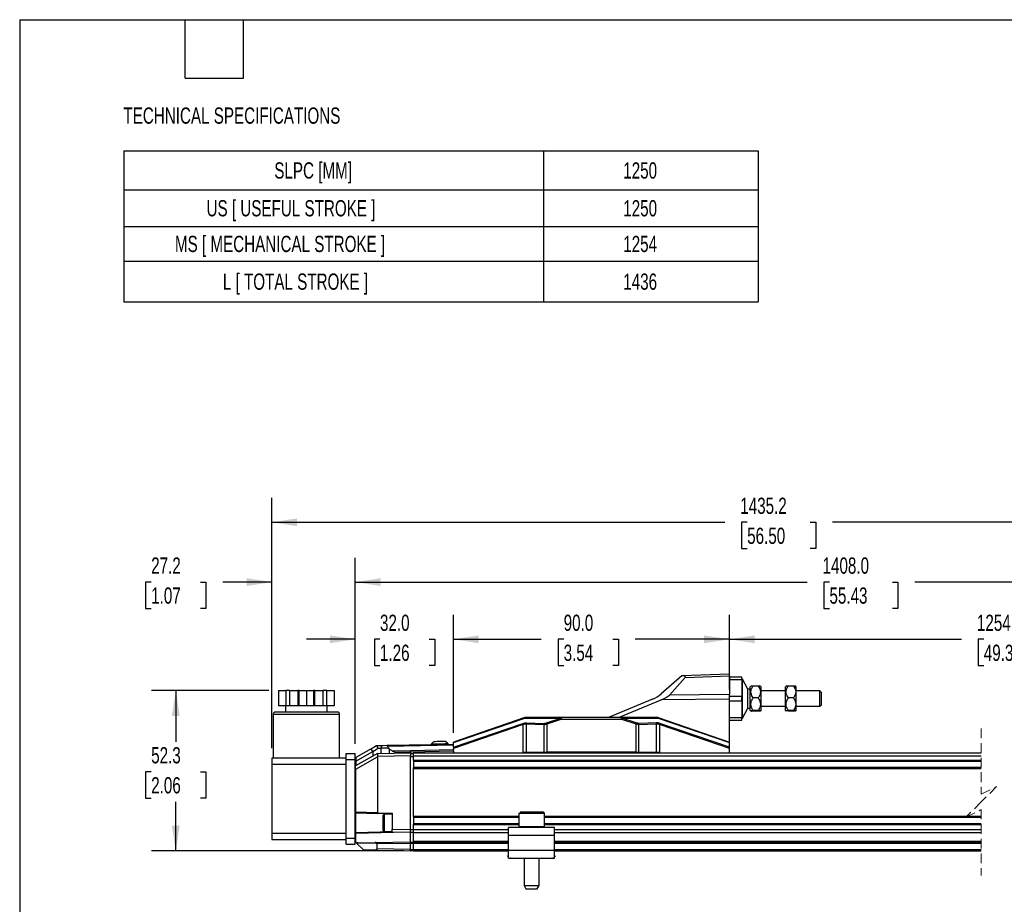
# Model space of a CAD drawing. Header units: millimetres. Extents: x 16 to 683, y 16 to 524.
# Tile 2 of 11: x 16 to 337, y 235 to 524. Entities that reach past the tile are written whole.
import ezdxf

# ---------------------------------------------------------------- set-up
doc = ezdxf.new("R2010")
doc.units = ezdxf.units.MM
doc.header["$LTSCALE"] = 2.5
doc.linetypes.add('HIDDEN', pattern=[1.905, 1.27, -0.635])
doc.layers.add('DIMENSIONS', color=140, linetype='Continuous', lineweight=25)
doc.layers.add('TEXT', color=140, linetype='Continuous', lineweight=25)
doc.styles.add('SLDTEXTSTYLE0', font='TXT', dxfattribs={"width": 0.7})
doc.dimstyles.new('SLDDIMSTYLE0', dxfattribs={"dimtxt": 5.39502, "dimasz": 8.255, "dimexe": 0, "dimexo": 0.0625, "dimgap": 1.348755, "dimtad": 0, "dimtih": 1, "dimtoh": 1, "dimrnd": 1e-09, "dimzin": 12, "dimdsep": 46, "dimtxsty": 'SLDTEXTSTYLE0', "dimsah": 1, "dimcen": 0.09, "dimadec": 0, "dimazin": 3, "dimtfac": 1, "dimtofl": 0, "dimtmove": 0, "dimatfit": 3, "dimfxl": 0, "dimfrac": 2, "dimtolj": 1, "dimtzin": 12, "dimarcsym": 0})
doc.dimstyles.new('SLDDIMSTYLE1', dxfattribs={"dimtxt": 5.39502, "dimasz": 8.255, "dimexe": 0, "dimexo": 0.0625, "dimgap": 1.348755, "dimtad": 0, "dimtih": 1, "dimtoh": 1, "dimrnd": 1e-09, "dimzin": 12, "dimdsep": 46, "dimtxsty": 'SLDTEXTSTYLE0', "dimsah": 1, "dimcen": 0.09, "dimadec": 0, "dimazin": 3, "dimtfac": 1, "dimtmove": 0, "dimatfit": 0, "dimfxl": 0, "dimfrac": 2, "dimtolj": 1, "dimtzin": 12, "dimarcsym": 0})
doc.dimstyles.new('SLDDIMSTYLE2', dxfattribs={"dimtxt": 5.39502, "dimasz": 8.255, "dimexe": 0, "dimexo": 0.0625, "dimgap": 1.348755, "dimtad": 0, "dimtih": 1, "dimtoh": 1, "dimrnd": 1e-09, "dimzin": 4, "dimdsep": 46, "dimtxsty": 'SLDTEXTSTYLE0', "dimsah": 1, "dimcen": 0.09, "dimadec": 0, "dimazin": 1, "dimtfac": 1, "dimtmove": 0, "dimatfit": 0, "dimfxl": 0, "dimfrac": 2, "dimtolj": 1, "dimtzin": 12, "dimarcsym": 0})
doc.dimstyles.new('SLDDIMSTYLE3', dxfattribs={"dimtxt": 5.39502, "dimasz": 8.255, "dimexe": 0, "dimexo": 0.0625, "dimgap": 1.348755, "dimtad": 0, "dimtih": 1, "dimtoh": 1, "dimrnd": 1e-09, "dimzin": 4, "dimdsep": 46, "dimtxsty": 'SLDTEXTSTYLE0', "dimsah": 1, "dimcen": 0.09, "dimadec": 0, "dimazin": 1, "dimtfac": 1, "dimtofl": 0, "dimtmove": 0, "dimatfit": 3, "dimfxl": 0, "dimfrac": 2, "dimtolj": 1, "dimtzin": 12, "dimarcsym": 0})

# ---------------------------------------------------------------- blocks, each defined once
blk = doc.blocks.new('SW_TABLEANNOTATION_0')
at = {"layer": 'DIMENSIONS', "color": 0}
for p, q in [((0, 0), (0, -12.74)), ((0, 0), (136.89, 0)), ((136.89, 0), (136.89, -12.74)), ((136.89, 0), (206.81, 0)), ((206.81, 0), (206.81, -12.74)), ((0, -12.74), (0, -24.64)), ((0, -12.74), (136.89, -12.74)), ((136.89, -12.74), (136.89, -24.64)), ((136.89, -12.74), (206.81, -12.74)), ((206.81, -12.74), (206.81, -24.64)), ((0, -24.64), (0, -36.01)), ((0, -24.64), (136.89, -24.64)), ((136.89, -24.64), (136.89, -36.01)), ((136.89, -24.64), (206.81, -24.64)), ((206.81, -24.64), (206.81, -36.01)), ((0, -36.01), (0, -49.21)), ((0, -36.01), (136.89, -36.01)), ((136.89, -36.01), (136.89, -49.21)), ((136.89, -36.01), (206.81, -36.01)), ((206.81, -36.01), (206.81, -49.21)), ((0, -49.21), (136.89, -49.21)), ((136.89, -49.21), (206.81, -49.21))]:
    blk.add_line(p, q, dxfattribs=at)
at = {"layer": 'DIMENSIONS', "color": 0, "attachment_point": 1, "style": 'SLDTEXTSTYLE0'}
for s, insert, char_height in [('SLPC [MM]', (49.09, -3.74), 5.292), ('1250', (162.87, -3.74), 5.292), ('US [ USEFUL STROKE ]', (27, -16.06), 5.2917), ('1250', (162.87, -16.06), 5.292), ('MS [ MECHANICAL STROKE ]', (16.7, -27.69), 5.2917), ('1254', (162.87, -27.69), 5.292), ('L [ TOTAL STROKE ]', (32.32, -39.98), 5.2917), ('1436', (162.87, -39.98), 5.292)]:
    blk.add_mtext(s, dxfattribs=dict(at, insert=insert, char_height=char_height))
blk = doc.blocks.new('_D')
at = {"layer": 'DIMENSIONS'}
for p, q in [((97.08, 305.16), (58.83, 305.16)), ((66.77, 305.16), (66.77, 288.47)), ((58.75, 278.69), (56.94, 278.69)), ((56.94, 278.69), (56.94, 270.11)), ((74.78, 278.69), (76.59, 278.69)), ((76.59, 278.69), (76.59, 270.11)), ((56.94, 270.11), (58.75, 270.11)), ((76.59, 270.11), (74.78, 270.11)), ((66.77, 252.85), (66.77, 268.9)), ((141.11, 252.85), (58.83, 252.85))]:
    blk.add_line(p, q, dxfattribs=at)
for points in [[(66.77, 305.16), (65.5, 296.91), (68.04, 296.91)], [(66.77, 252.85), (68.04, 261.11), (65.5, 261.11)]]:
    blk.add_solid(points, dxfattribs=at)
at = {"layer": 'DIMENSIONS', "char_height": 5.292, "attachment_point": 1, "style": 'SLDTEXTSTYLE0'}
for s, insert in [('52.3', (58.75, 286.71)), ('2.06', (58.75, 276.93))]:
    blk.add_mtext(s, dxfattribs=dict(at, insert=insert))
blk = doc.blocks.new('_D_1')
at = {"layer": 'DIMENSIONS'}
for p, q in [((98.09, 286.34), (98.09, 348.46)), ((125.29, 287.84), (125.29, 348.46)), ((58.75, 340.52), (56.94, 340.52)), ((56.94, 340.52), (56.94, 331.95)), ((74.78, 340.52), (76.59, 340.52)), ((76.59, 340.52), (76.59, 331.95)), ((98.09, 340.52), (82.09, 340.52)), ((125.29, 340.52), (141.16, 340.52)), ((56.94, 331.95), (58.75, 331.95)), ((76.59, 331.95), (74.78, 331.95))]:
    blk.add_line(p, q, dxfattribs=at)
for points in [[(98.09, 340.52), (89.83, 341.79), (89.83, 339.25)], [(125.29, 340.52), (133.54, 339.25), (133.54, 341.79)]]:
    blk.add_solid(points, dxfattribs=at)
at = {"layer": 'DIMENSIONS', "char_height": 5.292, "attachment_point": 1, "style": 'SLDTEXTSTYLE0'}
for s, insert in [('27.2', (58.75, 348.55)), ('1.07', (58.75, 338.77))]:
    blk.add_mtext(s, dxfattribs=dict(at, insert=insert))
blk = doc.blocks.new('_D_2')
at = {"layer": 'DIMENSIONS'}
for p, q in [((125.29, 287.84), (125.29, 329.81)), ((157.29, 291.37), (157.29, 329.81)), ((125.29, 321.87), (109.41, 321.87)), ((133.35, 321.87), (131.54, 321.87)), ((131.54, 321.87), (131.54, 313.3)), ((149.39, 321.87), (151.2, 321.87)), ((151.2, 321.87), (151.2, 313.3)), ((157.29, 321.87), (173.16, 321.87)), ((131.54, 313.3), (133.35, 313.3)), ((151.2, 313.3), (149.39, 313.3))]:
    blk.add_line(p, q, dxfattribs=at)
for points in [[(125.29, 321.87), (117.03, 323.14), (117.03, 320.6)], [(157.29, 321.87), (165.54, 320.6), (165.54, 323.14)]]:
    blk.add_solid(points, dxfattribs=at)
at = {"layer": 'DIMENSIONS', "char_height": 5.292, "attachment_point": 1, "style": 'SLDTEXTSTYLE0'}
for s, insert in [('32.0', (133.35, 329.9)), ('1.26', (133.35, 320.12))]:
    blk.add_mtext(s, dxfattribs=dict(at, insert=insert))
blk = doc.blocks.new('_D_3')
at = {"layer": 'DIMENSIONS'}
for p, q in [((157.29, 291.37), (157.29, 329.81)), ((247.29, 305.52), (247.29, 329.81)), ((157.29, 321.87), (185.93, 321.87)), ((193.24, 321.87), (191.42, 321.87)), ((191.42, 321.87), (191.42, 313.3)), ((209.27, 321.87), (211.08, 321.87)), ((211.08, 321.87), (211.08, 313.3)), ((247.29, 321.87), (216.58, 321.87)), ((191.42, 313.3), (193.24, 313.3)), ((211.08, 313.3), (209.27, 313.3))]:
    blk.add_line(p, q, dxfattribs=at)
for points in [[(157.29, 321.87), (165.54, 320.6), (165.54, 323.14)], [(247.29, 321.87), (239.03, 323.14), (239.03, 320.6)]]:
    blk.add_solid(points, dxfattribs=at)
at = {"layer": 'DIMENSIONS', "char_height": 5.292, "attachment_point": 1, "style": 'SLDTEXTSTYLE0'}
for s, insert in [('90.0', (193.24, 329.9)), ('3.54', (193.24, 320.12))]:
    blk.add_mtext(s, dxfattribs=dict(at, insert=insert))
blk = doc.blocks.new('_D_4')
at = {"layer": 'DIMENSIONS'}
for p, q in [((247.29, 305.52), (247.29, 329.81)), ((450.22, 290.59), (450.22, 329.81)), ((394.64, 325.4), (392.88, 321.87)), ((398.17, 318.35), (394.64, 325.4)), ((247.29, 321.87), (322.91, 321.87)), ((330.22, 321.87), (328.41, 321.87)), ((328.41, 321.87), (328.41, 313.3)), ((350.74, 321.87), (352.55, 321.87)), ((352.55, 321.87), (352.55, 313.3)), ((392.88, 321.87), (358.05, 321.87)), ((399.93, 321.87), (398.17, 318.35)), ((450.22, 321.87), (399.93, 321.87)), ((328.41, 313.3), (330.22, 313.3)), ((352.55, 313.3), (350.74, 313.3))]:
    blk.add_line(p, q, dxfattribs=at)
for points in [[(247.29, 321.87), (255.54, 320.6), (255.54, 323.14)], [(450.22, 321.87), (441.97, 323.14), (441.97, 320.6)]]:
    blk.add_solid(points, dxfattribs=at)
at = {"layer": 'DIMENSIONS', "char_height": 5.292, "attachment_point": 1, "style": 'SLDTEXTSTYLE0'}
for s, insert in [('1254.0', (327.98, 329.9)), ('49.37', (330.22, 320.12))]:
    blk.add_mtext(s, dxfattribs=dict(at, insert=insert))
blk = doc.blocks.new('_D_5')
at = {"layer": 'DIMENSIONS'}
for p, q in [((125.29, 287.84), (125.29, 348.46)), ((482.22, 283.66), (482.22, 348.46)), ((387.95, 344.05), (384.42, 337)), ((389.72, 340.52), (387.95, 344.05)), ((125.29, 340.52), (272.59, 340.52)), ((279.9, 340.52), (278.08, 340.52)), ((278.08, 340.52), (278.08, 331.95)), ((300.42, 340.52), (302.23, 340.52)), ((302.23, 340.52), (302.23, 331.95)), ((382.66, 340.52), (307.73, 340.52)), ((384.42, 337), (382.66, 340.52)), ((482.22, 340.52), (389.72, 340.52)), ((278.08, 331.95), (279.9, 331.95)), ((302.23, 331.95), (300.42, 331.95))]:
    blk.add_line(p, q, dxfattribs=at)
for points in [[(125.29, 340.52), (133.54, 339.25), (133.54, 341.79)], [(482.22, 340.52), (473.97, 341.79), (473.97, 339.25)]]:
    blk.add_solid(points, dxfattribs=at)
at = {"layer": 'DIMENSIONS', "char_height": 5.292, "attachment_point": 1, "style": 'SLDTEXTSTYLE0'}
for s, insert in [('1408.0', (277.65, 348.55)), ('55.43', (279.9, 338.77))]:
    blk.add_mtext(s, dxfattribs=dict(at, insert=insert))
blk = doc.blocks.new('_D_6')
at = {"layer": 'DIMENSIONS'}
for p, q in [((98.09, 286.34), (98.09, 367.96)), ((482.22, 283.66), (482.22, 367.96)), ((371.01, 363.55), (369.25, 360.02)), ((374.54, 356.49), (371.01, 363.55)), ((98.09, 360.02), (245.76, 360.02)), ((253.07, 360.02), (251.26, 360.02)), ((251.26, 360.02), (251.26, 351.44)), ((273.59, 360.02), (275.4, 360.02)), ((275.4, 360.02), (275.4, 351.44)), ((369.25, 360.02), (280.9, 360.02)), ((376.3, 360.02), (374.54, 356.49)), ((482.22, 360.02), (376.3, 360.02)), ((251.26, 351.44), (253.07, 351.44)), ((275.4, 351.44), (273.59, 351.44))]:
    blk.add_line(p, q, dxfattribs=at)
for points in [[(98.09, 360.02), (106.34, 358.75), (106.34, 361.29)], [(482.22, 360.02), (473.97, 361.29), (473.97, 358.75)]]:
    blk.add_solid(points, dxfattribs=at)
at = {"layer": 'DIMENSIONS', "char_height": 5.292, "attachment_point": 1, "style": 'SLDTEXTSTYLE0'}
for s, insert in [('1435.2', (250.82, 368.05)), ('56.50', (253.07, 358.26))]:
    blk.add_mtext(s, dxfattribs=dict(at, insert=insert))

msp = doc.modelspace()

# ---------------------------------------------------------------- linework, layer by layer
for p, q in [((231.745, 309.954), (225.004, 304.04)), ((227.75, 303.697), (232.809, 309.413)), ((231.75, 309.958), (231.745, 309.954)), ((247.29, 310.501), (231.75, 309.958)), ((232.809, 309.413), (247.29, 309.919)), ((247.29, 309.919), (247.29, 310.501)), ((247.29, 309.919), (247.29, 303.886)), ((251.29, 309.52), (247.29, 309.52)), ((247.29, 308.798), (251.29, 308.798)), ((251.29, 308.798), (251.29, 309.52)), ((251.59, 308.92), (251.29, 308.92)), ((251.29, 308.798), (251.29, 303.242)), ((253.325, 305.617), (251.59, 308.92)), ((251.59, 302.52), (251.59, 308.92)), ((100.26, 305.164), (100.26, 300.164)), ((100.26, 305.164), (102.635, 305.164)), ((102.635, 305.164), (102.635, 300.164)), ((104.001, 305.164), (102.635, 305.164)), ((104.001, 300.164), (104.001, 305.164)), ((104.001, 305.164), (106.599, 305.164)), ((106.599, 305.164), (106.599, 300.164)), ((106.965, 305.164), (106.599, 305.164)), ((106.965, 300.164), (106.965, 305.164)), ((106.965, 305.164), (109.34, 305.164)), ((109.34, 305.164), (109.34, 300.164)), ((109.34, 305.164), (111.715, 305.164)), ((111.715, 305.164), (111.715, 300.164)), ((112.081, 305.164), (111.715, 305.164)), ((112.081, 300.164), (112.081, 305.164)), ((112.081, 305.164), (114.679, 305.164)), ((114.679, 305.164), (114.679, 300.164)), ((116.045, 305.164), (114.679, 305.164)), ((116.045, 300.164), (116.045, 305.164)), ((116.045, 305.164), (118.42, 305.164)), ((118.42, 305.164), (118.42, 300.164)), ((254.09, 305.617), (253.325, 305.617)), ((253.325, 302.52), (253.325, 305.617)), ((254.307, 306.548), (254.09, 306.372)), ((254.09, 298.668), (254.09, 306.372)), ((256.644, 306.64), (255.036, 306.64)), ((257.59, 306.372), (257.373, 306.548)), ((257.59, 302.731), (257.59, 306.372)), ((265.59, 305.02), (257.59, 305.02)), ((265.807, 306.548), (265.59, 306.372)), ((265.59, 298.668), (265.59, 306.372)), ((268.144, 306.64), (266.536, 306.64)), ((269.09, 306.372), (268.873, 306.548)), ((269.09, 302.731), (269.09, 306.372)), ((276.79, 305.02), (269.09, 305.02)), ((277.29, 304.52), (276.79, 305.02)), ((276.79, 302.52), (276.79, 305.02)), ((222.222, 302.313), (207.813, 296.37)), ((211.091, 296.37), (225.05, 302.127)), ((247.29, 302.342), (225.05, 302.127)), ((247.29, 303.886), (227.75, 303.697)), ((247.29, 302.342), (247.29, 303.886)), ((251.29, 303.242), (247.29, 303.242)), ((247.29, 288.35), (247.29, 302.342)), ((247.29, 301.798), (251.29, 301.798)), ((251.29, 301.798), (251.29, 303.242)), ((251.29, 301.798), (251.29, 296.242)), ((251.59, 296.12), (251.59, 302.52)), ((253.325, 299.423), (253.325, 302.52)), ((256.644, 302.773), (255.036, 302.773)), ((257.59, 298.668), (257.59, 302.731)), ((268.144, 302.773), (266.536, 302.773)), ((269.09, 298.668), (269.09, 302.731)), ((276.79, 300.02), (276.79, 302.52)), ((277.29, 302.52), (277.29, 304.52)), ((277.29, 300.52), (277.29, 302.52)), ((102.635, 300.164), (100.26, 300.164)), ((102.54, 300.164), (102.54, 298.164)), ((104.001, 300.164), (102.635, 300.164)), ((106.599, 300.164), (104.001, 300.164)), ((106.965, 300.164), (106.599, 300.164)), ((109.34, 300.164), (106.965, 300.164)), ((111.715, 300.164), (109.34, 300.164)), ((112.081, 300.164), (111.715, 300.164)), ((114.679, 300.164), (112.081, 300.164)), ((116.045, 300.164), (114.679, 300.164)), ((118.42, 300.164), (116.045, 300.164)), ((116.14, 298.164), (116.14, 300.164)), ((251.59, 296.12), (253.325, 299.423)), ((253.325, 299.423), (254.09, 299.423)), ((254.09, 298.668), (254.307, 298.492)), ((256.644, 298.652), (255.036, 298.652)), ((257.373, 298.492), (257.59, 298.668)), ((257.59, 300.02), (265.59, 300.02)), ((265.59, 298.668), (265.807, 298.492)), ((268.144, 298.652), (266.536, 298.652)), ((268.873, 298.492), (269.09, 298.668)), ((269.09, 300.02), (276.79, 300.02)), ((276.79, 300.02), (277.29, 300.52)), ((98.49, 297.364), (98.49, 283.164)), ((120.19, 297.364), (98.49, 297.364)), ((119.39, 298.164), (99.29, 298.164)), ((120.19, 283.164), (120.19, 297.364)), ((180.569, 296.369), (157.29, 288.347)), ((157.29, 288.192), (180.54, 296.204)), ((180.54, 296.204), (192.348, 296.204)), ((192.463, 296.37), (180.571, 296.37)), ((187.692, 294.6), (192.348, 296.204)), ((187.808, 294.266), (192.463, 295.87)), ((192.463, 296.37), (192.463, 295.87)), ((212.113, 296.37), (192.463, 296.37)), ((192.463, 295.87), (212.113, 295.87)), ((212.113, 295.87), (212.113, 296.37)), ((224.009, 296.37), (212.113, 296.37)), ((212.113, 295.87), (216.772, 294.265)), ((216.887, 294.599), (212.228, 296.204)), ((212.228, 296.204), (224.04, 296.204)), ((224.011, 296.369), (247.29, 288.35)), ((224.04, 296.204), (247.29, 288.195)), ((251.29, 296.242), (247.29, 296.242)), ((247.29, 295.52), (251.29, 295.52)), ((251.29, 295.52), (251.29, 296.242)), ((251.29, 296.12), (251.59, 296.12)), ((256.644, 298.4), (255.036, 298.4)), ((266.536, 298.4), (265.825, 298.494)), ((268.144, 298.4), (266.536, 298.4)), ((157.29, 286.651), (179.938, 294.456)), ((180.053, 294.122), (157.29, 286.277)), ((180.053, 285.07), (180.053, 294.122)), ((181.059, 294.312), (186.802, 294.13)), ((181.059, 294.312), (181.059, 285.07)), ((181.111, 294.646), (186.855, 294.464)), ((186.802, 294.13), (186.802, 285.07)), ((186.802, 294.13), (186.878, 294.129)), ((186.855, 294.464), (186.918, 294.463)), ((187.808, 285.07), (187.808, 294.266)), ((216.772, 294.265), (216.772, 285.07)), ((217.725, 294.464), (217.662, 294.463)), ((217.778, 294.129), (217.701, 294.128)), ((223.469, 294.646), (217.725, 294.464)), ((217.778, 294.129), (223.521, 294.312)), ((217.778, 285.07), (217.778, 294.129)), ((223.521, 285.07), (223.521, 294.312)), ((224.526, 294.122), (224.526, 285.07)), ((247.29, 286.28), (224.526, 294.122)), ((247.29, 286.654), (224.642, 294.456)), ((130.502, 286.204), (125.433, 283.362)), ((131.012, 285.271), (130.502, 286.204)), ((132.418, 287.156), (132.192, 287.152)), ((132.635, 286.346), (132.418, 287.156)), ((132.635, 286.346), (133.658, 286.346)), ((133.986, 287.184), (133.658, 286.346)), ((136.074, 286.346), (133.658, 286.346)), ((133.658, 286.346), (133.658, 284.682)), ((135.592, 287.212), (133.986, 287.184)), ((157.29, 287.59), (135.592, 287.212)), ((135.909, 287.042), (157.29, 287.415)), ((136.074, 286.346), (135.909, 287.042)), ((136.074, 286.346), (136.394, 286.058)), ((136.394, 286.058), (136.394, 284.73)), ((157.29, 285.838), (143.29, 285.493)), ((150.823, 288.478), (150.038, 287.664)), ((150.038, 287.664), (150.041, 287.464)), ((155.537, 287.76), (154.723, 288.546)), ((155.54, 287.56), (155.537, 287.76)), ((157.29, 288.192), (157.29, 288.347)), ((157.29, 286.651), (157.29, 288.192)), ((157.29, 286.651), (157.29, 286.277)), ((157.29, 285.939), (157.29, 286.277)), ((157.29, 285.939), (157.29, 285.838)), ((247.29, 288.195), (247.29, 288.35)), ((247.29, 286.654), (247.29, 288.195)), ((247.29, 286.28), (247.29, 286.654)), ((247.29, 284.85), (247.29, 286.28)), ((98.09, 283.164), (98.09, 281.164)), ((122.29, 283.164), (98.09, 283.164)), ((122.29, 282.664), (122.29, 284.664)), ((122.29, 284.664), (125.29, 284.664)), ((122.29, 257.064), (122.29, 282.664)), ((122.29, 282.664), (125.29, 282.664)), ((125.29, 282.664), (125.29, 284.664)), ((125.29, 257.064), (125.29, 282.664)), ((132.54, 284.662), (125.392, 280.659)), ((125.433, 283.362), (125.392, 283.339)), ((125.429, 279.546), (132.54, 283.529)), ((125.433, 283.362), (125.433, 282.155)), ((125.486, 282.173), (131.012, 285.271)), ((131.012, 285.271), (131.012, 283.807)), ((132.54, 284.662), (132.679, 284.665)), ((132.666, 283.664), (132.54, 283.529)), ((132.54, 283.529), (132.54, 265.326)), ((132.666, 283.664), (132.679, 284.665)), ((143.29, 283.85), (132.666, 283.664)), ((132.679, 284.665), (143.29, 284.85)), ((143.29, 285.493), (137.455, 285.45)), ((137.455, 285.45), (138.378, 285.104)), ((138.378, 285.104), (143.29, 285.139)), ((138.378, 284.764), (138.378, 285.104)), ((143.29, 285.139), (157.29, 285.484)), ((143.29, 285.139), (143.29, 284.85)), ((143.29, 284.85), (143.29, 283.85)), ((143.29, 284.665), (144.29, 284.665)), ((143.29, 259.83), (143.29, 283.85)), ((143.29, 283.701), (144.29, 283.701)), ((144.29, 284.85), (329.406, 284.85)), ((144.29, 283.85), (144.29, 284.85)), ((144.29, 282.5), (144.29, 283.85)), ((144.29, 283.85), (329.406, 283.85)), ((157.29, 285.484), (157.29, 284.85)), ((180.053, 285.07), (181.059, 285.07)), ((181.059, 285.07), (186.802, 285.07)), ((186.802, 285.07), (187.808, 285.07)), ((216.772, 285.07), (187.808, 285.07)), ((189.29, 284.85), (189.29, 285.07)), ((215.29, 285.07), (215.29, 284.85)), ((216.772, 285.07), (217.778, 285.07)), ((217.778, 285.07), (223.521, 285.07)), ((223.521, 285.07), (224.526, 285.07)), ((98.09, 281.164), (122.29, 281.164)), ((98.09, 281.164), (98.09, 258.564)), ((125.393, 279.533), (125.392, 280.659)), ((125.429, 265.512), (125.429, 279.546)), ((125.486, 282.173), (125.486, 280.712)), ((144.29, 282.5), (329.406, 282.5)), ((144.29, 282.35), (144.29, 282.5)), ((144.29, 282.35), (144.29, 279.95)), ((144.29, 282.15), (329.406, 282.15)), ((144.29, 280.15), (329.406, 280.15)), ((144.29, 279.8), (144.29, 279.95)), ((144.29, 279.8), (329.406, 279.8)), ((144.29, 264.2), (144.29, 279.8)), ((125.29, 265.512), (125.429, 265.512)), ((132.54, 265.326), (125.429, 265.512)), ((125.485, 265.312), (132.567, 265.126)), ((125.485, 258.798), (125.485, 265.312)), ((132.54, 265.326), (137.29, 265.203)), ((137.29, 265.003), (132.567, 265.126)), ((134.69, 264.855), (134.29, 264.455)), ((134.29, 264.455), (134.29, 259.655)), ((137.29, 264.855), (134.69, 264.855)), ((134.69, 264.855), (134.69, 259.255)), ((137.29, 265.203), (137.29, 259.935)), ((144.29, 264.2), (178.59, 264.2)), ((144.29, 264.05), (144.29, 264.2)), ((144.29, 264.05), (144.29, 261.65)), ((144.29, 263.85), (178.59, 263.85)), ((178.59, 265.05), (178.59, 260.75)), ((186.707, 265.05), (178.59, 265.05)), ((186.241, 265.55), (179.103, 265.55)), ((186.99, 265.05), (186.707, 265.05)), ((186.99, 260.75), (186.99, 265.05)), ((186.99, 264.2), (329.406, 264.2)), ((186.99, 263.85), (329.406, 263.85)), ((144.29, 261.85), (178.59, 261.85)), ((144.29, 261.5), (144.29, 261.65)), ((144.29, 261.5), (178.59, 261.5)), ((144.29, 259.85), (144.29, 261.5)), ((190.29, 260.55), (175.29, 260.55)), ((175.29, 258.05), (175.29, 260.55)), ((186.541, 260.75), (178.59, 260.75)), ((186.707, 260.75), (186.541, 260.75)), ((186.988, 260.75), (186.707, 260.75)), ((186.99, 260.75), (186.988, 260.75)), ((186.99, 261.85), (329.406, 261.85)), ((186.99, 261.5), (329.406, 261.5)), ((190.29, 258.05), (190.29, 260.55)), ((122.29, 258.564), (98.09, 258.564)), ((98.09, 258.564), (98.09, 256.564)), ((122.29, 257.064), (125.29, 257.064)), ((122.29, 255.064), (122.29, 257.064)), ((125.486, 258.598), (125.29, 258.598)), ((125.29, 255.064), (125.29, 257.064)), ((137.29, 259.113), (125.485, 258.798)), ((137.763, 258.927), (125.486, 258.598)), ((125.486, 255.649), (125.486, 258.598)), ((134.29, 259.655), (134.69, 259.255)), ((134.69, 259.255), (137.29, 259.255)), ((137.29, 258.935), (137.29, 259.935)), ((137.29, 259.935), (143.29, 259.83)), ((143.29, 258.83), (137.29, 258.935)), ((143.29, 259.865), (144.29, 259.865)), ((143.29, 259.015), (144.29, 259.015)), ((143.29, 255.845), (143.29, 258.83)), ((144.29, 258.85), (144.29, 259.85)), ((144.29, 259.85), (175.29, 259.85)), ((144.29, 258.85), (175.29, 258.85)), ((144.29, 256.1), (144.29, 258.85)), ((175.29, 258.05), (190.29, 258.05)), ((175.29, 253.05), (175.29, 258.05)), ((190.29, 259.85), (329.406, 259.85)), ((190.29, 258.85), (329.406, 258.85)), ((190.29, 253.05), (190.29, 258.05)), ((98.09, 256.564), (122.29, 256.564)), ((122.29, 255.064), (125.29, 255.064)), ((125.758, 255.377), (125.486, 255.649)), ((125.758, 255.377), (125.794, 255.341)), ((131.726, 255.445), (125.794, 255.341)), ((127.821, 253.314), (125.794, 255.341)), ((126.237, 255.547), (131.807, 255.645)), ((131.807, 255.645), (143.29, 255.845)), ((132.394, 253.534), (132.394, 255.156)), ((132.394, 255.156), (132.475, 255.156)), ((143.29, 255.345), (132.475, 255.156)), ((132.475, 253.534), (132.475, 255.156)), ((143.29, 255.7), (144.29, 255.7)), ((143.29, 255.35), (144.29, 255.35)), ((143.29, 253.345), (143.29, 255.345)), ((144.29, 255.85), (144.29, 256.1)), ((144.29, 256.1), (175.29, 256.1)), ((144.29, 255.35), (144.29, 255.85)), ((144.29, 255.85), (175.29, 255.85)), ((144.29, 253.35), (144.29, 255.35)), ((144.29, 255.35), (175.29, 255.35)), ((190.29, 256.1), (329.406, 256.1)), ((190.29, 255.85), (329.406, 255.85)), ((190.29, 255.35), (329.406, 255.35)), ((127.821, 253.314), (131.726, 253.246)), ((131.807, 253.046), (128.023, 253.112)), ((143.29, 252.845), (131.807, 253.046)), ((132.394, 253.534), (132.475, 253.534)), ((143.29, 253.345), (132.475, 253.534)), ((143.29, 253.35), (144.29, 253.35)), ((143.29, 252.845), (143.29, 253.345)), ((143.29, 253), (144.29, 253)), ((144.29, 252.85), (144.29, 253.35)), ((144.29, 253.35), (175.29, 253.35)), ((144.29, 252.85), (175.29, 252.85)), ((175.077, 251.093), (175.29, 251.37)), ((175.29, 250.929), (175.077, 251.093)), ((190.29, 253.05), (175.29, 253.05)), ((175.29, 250.55), (175.29, 253.05)), ((175.29, 250.55), (190.29, 250.55)), ((175.869, 250.483), (175.782, 250.55)), ((175.921, 250.55), (175.869, 250.483)), ((180.34, 250.55), (180.34, 241.589)), ((185.24, 241.589), (185.24, 250.55)), ((189.711, 250.483), (189.659, 250.55)), ((189.798, 250.55), (189.711, 250.483)), ((190.29, 253.35), (329.406, 253.35)), ((190.29, 250.55), (190.29, 253.05)), ((190.29, 252.85), (329.406, 252.85)), ((190.503, 251.093), (190.29, 251.37)), ((190.503, 251.093), (190.29, 250.929)), ((180.34, 241.589), (180.94, 240.55)), ((180.34, 241.589), (185.075, 241.589)), ((184.64, 240.55), (185.24, 241.589)), ((185.075, 241.589), (185.24, 241.589)), ((180.94, 240.55), (182.122, 240.55)), ((182.122, 240.55), (184.64, 240.55))]:
    msp.add_line(p, q)
at = {"color": 7, "linetype": 'HIDDEN', "lineweight": 18}
for p, q in [((329.406, 292.788), (329.406, 271.35)), ((329.406, 271.35), (334.406, 273.85)), ((334.406, 273.85), (329.406, 268.85)), ((329.406, 268.85), (324.406, 263.85)), ((324.406, 263.85), (329.406, 266.35)), ((329.406, 266.35), (329.406, 244.913))]:
    msp.add_line(p, q, dxfattribs=at)
at = {"flags": 128}
for points in [[(232.809, 309.413), (232.908, 309.6), (232.846, 309.752), (232.625, 309.865), (232.254, 309.933), (231.745, 309.954)], [(192.348, 296.204), (192.359, 296.241), (192.372, 296.274), (192.385, 296.303), (192.4, 296.327), (192.415, 296.346), (192.431, 296.359), (192.447, 296.367), (192.463, 296.37)], [(192.463, 295.87), (192.447, 295.916), (192.431, 295.962), (192.416, 296.007), (192.401, 296.051), (192.386, 296.093), (192.372, 296.133), (192.36, 296.17), (192.348, 296.204)], [(212.113, 296.37), (212.13, 296.367), (212.146, 296.359), (212.161, 296.346), (212.176, 296.327), (212.191, 296.303), (212.204, 296.274), (212.217, 296.241), (212.228, 296.204)], [(216.772, 294.265), (216.788, 294.311), (216.804, 294.357), (216.819, 294.402), (216.835, 294.446), (216.849, 294.488), (216.863, 294.528), (216.876, 294.565), (216.887, 294.599)], [(132.192, 287.152), (131.644, 286.845), (131.08, 286.529), (130.502, 286.204)], [(131.012, 285.271), (131.557, 285.632), (132.1, 285.992), (132.635, 286.346)], [(133.986, 287.184), (133.508, 287.175), (132.982, 287.166), (132.418, 287.156)], [(155.537, 287.76), (155.49, 287.759), (155.125, 287.753), (154.444, 287.741), (153.54, 287.725), (152.533, 287.707), (151.562, 287.691), (150.755, 287.676), (150.223, 287.667), (150.038, 287.664), (150.038, 287.664)], [(154.723, 288.546), (154.574, 288.543), (154.152, 288.536), (153.519, 288.525), (152.773, 288.512), (152.027, 288.499), (151.395, 288.488), (150.972, 288.48), (150.823, 288.478)], [(125.29, 282.103), (125.293, 282.113), (125.303, 282.122), (125.319, 282.131), (125.341, 282.139), (125.368, 282.146), (125.399, 282.151), (125.433, 282.155)], [(125.29, 279.486), (125.293, 279.495), (125.302, 279.504), (125.317, 279.513), (125.338, 279.521), (125.363, 279.528), (125.393, 279.533)], [(125.485, 265.312), (125.473, 265.316), (125.462, 265.328), (125.452, 265.346), (125.444, 265.371), (125.437, 265.401), (125.432, 265.436), (125.43, 265.473), (125.429, 265.512)], [(125.29, 255.845), (125.294, 255.841), (125.305, 255.83), (125.323, 255.812), (125.347, 255.788), (125.377, 255.758), (125.411, 255.724), (125.448, 255.687), (125.486, 255.649)], [(131.807, 255.645), (132.062, 255.611), (132.062, 255.611)]]:
    msp.add_lwpolyline(points, dxfattribs=at)
for centre, radius, start, end in [((218.41, 311.557), 9.999, 292.41116, 311.2626), ((222.455, 309.697), 8.003, 288.92528, 311.42676), ((180.761, 296.25), 0.226, 148.11255, 191.65494), ((180.549, 296.43), 0.0639, 288.24291, 290.1682), ((581.476, 168.813), 390.605, 160.96553, 161.01739), ((224.068, 296.537), 0.177, 250.44735, 251.14154), ((223.819, 296.25), 0.225, 348.2756, 31.91814), ((188.015, 294.111), 1.213, 163.07532, 179.10851), ((188.168, 294.145), 1.29, 165.73129, 180.72338), ((24.498, 238.191), 172.669, 18.95057, 19.06789), ((216.406, 294.144), 1.296, 359.30929, 14.23552), ((216.564, 294.11), 1.214, 0.90642, 16.92911), ((125.49, 283.165), 0.2, 119.27079, 180.01956), ((125.49, 280.485), 0.2, 119.18606, 180.02564), ((125.419, 282.287), 0.133, 275.76405, 300.35829), ((125.49, 265.512), 0.2, 180.00197, 268.48731)]:
    msp.add_arc(centre, radius, start, end)
for points, knots in [([(255.036, 302.773), (254.736, 303.235), (254.254, 303.977), (254.262, 305.304), (254.653, 306.1), (254.964, 306.539), (255.036, 306.64)], [0, 0, 0, 0, 0.3834133, 0.6156265, 0.9107711, 1, 1, 1, 1]), ([(255.036, 306.64), (254.683, 306.71), (254.32, 306.781), (254.325, 306.533), (254.325, 306.526)], [0, 0, 0, 0, 0.9731478, 1, 1, 1, 1]), ([(257.355, 306.526), (257.355, 306.533), (257.358, 306.711), (256.927, 306.591), (256.709, 306.629), (256.644, 306.64)], [0, 0, 0, 0, 0.0269586, 0.7095881, 1, 1, 1, 1]), ([(256.644, 306.64), (256.944, 306.178), (257.426, 305.437), (257.418, 304.109), (257.027, 303.314), (256.716, 302.875), (256.644, 302.773)], [0, 0, 0, 0, 0.3834141, 0.6156239, 0.9107643, 1, 1, 1, 1]), ([(266.536, 302.773), (266.236, 303.235), (265.754, 303.977), (265.762, 305.304), (266.153, 306.1), (266.464, 306.539), (266.536, 306.64)], [0, 0, 0, 0, 0.3834133, 0.6156265, 0.9107711, 1, 1, 1, 1]), ([(266.536, 306.64), (266.183, 306.71), (265.821, 306.781), (265.825, 306.533), (265.825, 306.526)], [0, 0, 0, 0, 0.9731482, 1, 1, 1, 1]), ([(268.855, 306.526), (268.855, 306.533), (268.858, 306.711), (268.427, 306.591), (268.209, 306.629), (268.144, 306.64)], [0, 0, 0, 0, 0.0269586, 0.7095881, 1, 1, 1, 1]), ([(268.144, 306.64), (268.444, 306.178), (268.926, 305.437), (268.918, 304.109), (268.527, 303.314), (268.216, 302.875), (268.144, 302.773)], [0, 0, 0, 0, 0.38341407, 0.61562393, 0.9107643, 1, 1, 1, 1]), ([(255.036, 298.652), (254.736, 299.147), (254.253, 299.945), (254.261, 301.342), (254.65, 302.193), (254.964, 302.664), (255.036, 302.773)], [0, 0, 0, 0, 0.3824021, 0.6167338, 0.9117038, 1, 1, 1, 1]), ([(256.644, 302.773), (256.944, 302.278), (257.427, 301.48), (257.418, 300.083), (257.03, 299.233), (256.716, 298.761), (256.644, 298.652)], [0, 0, 0, 0, 0.3824024, 0.616731, 0.9116976, 1, 1, 1, 1]), ([(266.536, 298.652), (266.236, 299.147), (265.753, 299.945), (265.761, 301.342), (266.15, 302.193), (266.464, 302.664), (266.536, 302.773)], [0, 0, 0, 0, 0.3824021, 0.6167338, 0.9117038, 1, 1, 1, 1]), ([(268.144, 302.773), (268.444, 302.278), (268.927, 301.48), (268.918, 300.083), (268.53, 299.233), (268.216, 298.761), (268.144, 298.652)], [0, 0, 0, 0, 0.3824024, 0.616731, 0.9116976, 1, 1, 1, 1]), ([(255.036, 298.4), (254.696, 298.329), (254.327, 298.253), (254.318, 298.722), (254.75, 298.604), (254.97, 298.641), (255.036, 298.652)], [0, 0, 0, 0, 0.478737, 0.5213225, 0.8571627, 1, 1, 1, 1]), ([(256.644, 298.652), (256.983, 298.723), (257.353, 298.799), (257.362, 298.33), (256.93, 298.448), (256.71, 298.411), (256.644, 298.4)], [0, 0, 0, 0, 0.4787391, 0.5213201, 0.8571342, 1, 1, 1, 1]), ([(265.825, 298.514), (265.824, 298.529), (265.817, 298.719), (266.252, 298.605), (266.471, 298.641), (266.536, 298.652)], [0, 0, 0, 0, 0.0578206, 0.7188537, 1, 1, 1, 1]), ([(268.144, 298.652), (268.493, 298.719), (268.864, 298.789), (268.855, 298.529), (268.855, 298.514)], [0, 0, 0, 0, 0.9422921, 1, 1, 1, 1]), ([(99.29, 298.164), (99.177, 298.15), (98.941, 298.121), (98.672, 297.904), (98.516, 297.635), (98.498, 297.452), (98.49, 297.364)], [0, 0, 0, 0, 0.2702539, 0.5624328, 0.7897281, 1, 1, 1, 1]), ([(120.19, 297.364), (120.176, 297.477), (120.146, 297.713), (119.93, 297.982), (119.661, 298.138), (119.478, 298.156), (119.39, 298.164)], [0, 0, 0, 0, 0.2702553, 0.562421, 0.7897117, 1, 1, 1, 1]), ([(268.855, 298.494), (268.689, 298.466), (268.453, 298.426), (268.215, 298.406), (268.144, 298.4)], [0, 0, 0, 0, 0.7015421, 1, 1, 1, 1]), ([(179.938, 294.456), (180.135, 294.516), (180.518, 294.632), (180.917, 294.642), (181.111, 294.646)], [0, 0, 0, 0, 0.5147659, 1, 1, 1, 1]), ([(179.938, 294.456), (179.946, 294.432), (179.964, 294.381), (179.992, 294.3), (180.022, 294.213), (180.043, 294.152), (180.053, 294.122)], [0, 0, 0, 0, 0.2142896, 0.4588106, 0.7241168, 1, 1, 1, 1]), ([(180.053, 294.122), (180.222, 294.182), (180.548, 294.297), (180.893, 294.307), (181.059, 294.312)], [0, 0, 0, 0, 0.5191833, 1, 1, 1, 1]), ([(181.111, 294.646), (181.097, 294.594), (181.068, 294.485), (181.062, 294.372), (181.059, 294.312)], [0, 0, 0, 0, 0.4700641, 1, 1, 1, 1]), ([(186.878, 294.129), (187.031, 294.135), (187.346, 294.148), (187.651, 294.226), (187.808, 294.266)], [0, 0, 0, 0, 0.4865698, 1, 1, 1, 1]), ([(186.918, 294.463), (187.046, 294.47), (187.31, 294.482), (187.563, 294.56), (187.692, 294.6)], [0, 0, 0, 0, 0.48644709, 1, 1, 1, 1]), ([(217.701, 294.128), (217.548, 294.135), (217.234, 294.148), (216.929, 294.225), (216.772, 294.265)], [0, 0, 0, 0, 0.4866039, 1, 1, 1, 1]), ([(217.662, 294.463), (217.533, 294.469), (217.27, 294.482), (217.017, 294.56), (216.887, 294.599)], [0, 0, 0, 0, 0.4864139, 1, 1, 1, 1]), ([(224.642, 294.456), (224.445, 294.516), (224.062, 294.633), (223.663, 294.642), (223.469, 294.646)], [0, 0, 0, 0, 0.5147116, 1, 1, 1, 1]), ([(223.521, 294.312), (223.518, 294.372), (223.512, 294.485), (223.482, 294.595), (223.469, 294.646)], [0, 0, 0, 0, 0.5299193, 1, 1, 1, 1]), ([(223.521, 294.312), (223.687, 294.307), (224.032, 294.297), (224.357, 294.182), (224.526, 294.122)], [0, 0, 0, 0, 0.4808234, 1, 1, 1, 1]), ([(224.642, 294.456), (224.633, 294.432), (224.616, 294.381), (224.588, 294.3), (224.558, 294.213), (224.537, 294.152), (224.526, 294.122)], [0, 0, 0, 0, 0.2143039, 0.4587798, 0.7241013, 1, 1, 1, 1]), ([(135.592, 287.212), (135.667, 287.208), (135.771, 287.202), (135.879, 287.121), (135.899, 287.067), (135.909, 287.042)], [0, 0, 0, 0, 0.5651466, 0.7895444, 1, 1, 1, 1]), ([(137.455, 285.45), (137.265, 285.522), (136.879, 285.668), (136.557, 285.927), (136.394, 286.058)], [0, 0, 0, 0, 0.4910262, 1, 1, 1, 1]), ([(157.29, 285.484), (157.29, 285.517), (157.29, 285.581), (157.29, 285.673), (157.289, 285.759), (157.29, 285.813), (157.29, 285.838)], [0, 0, 0, 0, 0.2758939, 0.5411869, 0.7856871, 1, 1, 1, 1]), ([(143.29, 285.139), (143.29, 285.171), (143.289, 285.235), (143.289, 285.328), (143.289, 285.413), (143.29, 285.467), (143.29, 285.493)], [0, 0, 0, 0, 0.2758972, 0.5411925, 0.7856918, 1, 1, 1, 1]), ([(125.429, 279.546), (125.423, 279.543), (125.411, 279.537), (125.399, 279.534), (125.393, 279.533)], [0, 0, 0, 0, 0.528275, 1, 1, 1, 1]), ([(132.54, 265.326), (132.54, 265.301), (132.539, 265.265), (132.542, 265.218), (132.546, 265.183), (132.552, 265.155), (132.557, 265.133), (132.565, 265.128), (132.567, 265.126)], [0, 0, 0, 0, 0.3609857, 0.5320001, 0.6864128, 0.8759284, 0.9526495, 1, 1, 1, 1]), ([(178.825, 265.143), (178.818, 265.143), (178.734, 265.133), (178.659, 265.09), (178.59, 265.05)], [0, 0, 0, 0, 0.0793349, 1, 1, 1, 1]), ([(186.241, 265.55), (186.131, 265.548), (185.795, 265.54), (185.081, 265.508), (184.234, 265.474), (183.343, 265.437), (182.548, 265.404), (181.727, 265.366), (180.931, 265.327), (180.213, 265.283), (179.519, 265.237), (179.071, 265.177), (178.825, 265.143)], [0, 0, 0, 0, 0.0443651, 0.1358174, 0.2883011, 0.3869153, 0.4959906, 0.6092563, 0.7190323, 0.8177476, 0.8995475, 1, 1, 1, 1]), ([(186.99, 265.05), (186.976, 265.114), (186.946, 265.258), (186.76, 265.422), (186.517, 265.531), (186.333, 265.544), (186.241, 265.55)], [0, 0, 0, 0, 0.1964483, 0.4404459, 0.7183176, 1, 1, 1, 1]), ([(186.241, 265.55), (186.307, 265.541), (186.447, 265.522), (186.602, 265.385), (186.692, 265.218), (186.702, 265.105), (186.707, 265.05)], [0, 0, 0, 0, 0.2616664, 0.5513222, 0.7828409, 1, 1, 1, 1]), ([(186.707, 260.75), (186.704, 260.722), (186.697, 260.664), (186.647, 260.596), (186.584, 260.557), (186.541, 260.552), (186.52, 260.55)], [0, 0, 0, 0, 0.27871793, 0.57355433, 0.79670643, 1, 1, 1, 1]), ([(186.666, 260.563), (186.666, 260.563), (186.664, 260.563), (186.667, 260.567), (186.669, 260.568), (186.671, 260.569), (186.673, 260.571), (186.676, 260.572), (186.679, 260.573), (186.684, 260.576), (186.702, 260.583), (186.758, 260.602), (186.874, 260.632), (186.947, 260.707), (186.99, 260.75)], [0, 0, 0, 0, 0.0003458, 0.0124957, 0.0174892, 0.0233301, 0.030183, 0.0379359, 0.0467407, 0.056325, 0.0784257, 0.199126, 0.5292437, 1, 1, 1, 1]), ([(125.29, 258.598), (125.293, 258.623), (125.296, 258.661), (125.321, 258.707), (125.346, 258.739), (125.377, 258.765), (125.422, 258.79), (125.46, 258.795), (125.485, 258.798)], [0, 0, 0, 0, 0.239818, 0.3686283, 0.5000861, 0.6313883, 0.7603005, 1, 1, 1, 1]), ([(125.486, 258.598), (125.486, 258.623), (125.485, 258.659), (125.484, 258.706), (125.484, 258.738), (125.484, 258.763), (125.483, 258.783), (125.484, 258.794), (125.485, 258.798)], [0, 0, 0, 0, 0.3675459, 0.5463324, 0.7061075, 0.835752, 0.9289137, 1, 1, 1, 1]), ([(143.29, 258.83), (143.29, 258.856), (143.29, 258.953), (143.289, 259.159), (143.29, 259.467), (143.29, 259.703), (143.29, 259.83)], [0, 0, 0, 0, 0.07611776, 0.29288072, 0.6172967, 1, 1, 1, 1]), ([(126.237, 255.547), (126.131, 255.539), (125.983, 255.528), (125.834, 255.458), (125.779, 255.413), (125.764, 255.388), (125.758, 255.377)], [0, 0, 0, 0, 0.6007232, 0.8378715, 0.9271923, 1, 1, 1, 1]), ([(131.726, 255.445), (131.727, 255.47), (131.728, 255.518), (131.745, 255.58), (131.768, 255.63), (131.796, 255.641), (131.807, 255.645)], [0, 0, 0, 0, 0.3322863, 0.6235971, 0.8452148, 1, 1, 1, 1]), ([(132.394, 255.156), (132.394, 255.166), (132.393, 255.184), (132.38, 255.223), (132.347, 255.271), (132.283, 255.324), (132.086, 255.426), (131.889, 255.436), (131.726, 255.445)], [0, 0, 0, 0, 0.0353669, 0.0717908, 0.1530033, 0.2581229, 0.3861259, 1, 1, 1, 1]), ([(132.062, 255.611), (132.016, 255.618), (131.921, 255.633), (131.825, 255.631), (131.776, 255.63)], [0, 0, 0, 0, 0.487811, 1, 1, 1, 1]), ([(132.475, 255.156), (132.473, 255.188), (132.467, 255.253), (132.427, 255.346), (132.365, 255.434), (132.249, 255.539), (132.137, 255.582), (132.062, 255.611)], [0, 0, 0, 0, 0.1437787, 0.2952264, 0.4574962, 0.6335971, 1, 1, 1, 1]), ([(143.29, 255.345), (143.29, 255.409), (143.29, 255.527), (143.29, 255.681), (143.29, 255.784), (143.29, 255.832), (143.29, 255.845)], [0, 0, 0, 0, 0.3827045, 0.707118, 0.9238805, 1, 1, 1, 1]), ([(127.821, 253.314), (127.849, 253.286), (127.887, 253.248), (127.935, 253.2), (127.964, 253.172), (127.987, 253.148), (128.006, 253.129), (128.017, 253.118), (128.022, 253.113), (128.023, 253.112)], [0, 0, 0, 0, 0.4059083, 0.5715039, 0.7075063, 0.8314023, 0.9235292, 0.9805328, 1, 1, 1, 1]), ([(131.726, 253.246), (131.811, 253.248), (131.977, 253.253), (132.191, 253.312), (132.329, 253.394), (132.379, 253.465), (132.393, 253.505), (132.394, 253.524), (132.394, 253.534)], [0, 0, 0, 0, 0.32566773, 0.6339096, 0.84254699, 0.92551058, 0.96313059, 1, 1, 1, 1]), ([(131.726, 253.246), (131.727, 253.22), (131.728, 253.172), (131.745, 253.11), (131.768, 253.06), (131.796, 253.05), (131.807, 253.046)], [0, 0, 0, 0, 0.3322852, 0.623595, 0.8452189, 1, 1, 1, 1]), ([(131.807, 253.046), (131.893, 253.051), (132.06, 253.062), (132.249, 253.153), (132.365, 253.256), (132.427, 253.344), (132.467, 253.438), (132.473, 253.502), (132.475, 253.534)], [0, 0, 0, 0, 0.28133904, 0.54466601, 0.67122863, 0.78784628, 0.89668484, 1, 1, 1, 1])]:
    msp.add_open_spline(points, degree=3, knots=knots)
at = {"layer": 'TEXT'}
for p, q in [((15.875, 523.875), (682.625, 523.875)), ((15.875, 523.875), (15.875, 15.875)), ((69.85, 504.825), (69.85, 523.875)), ((88.9, 504.825), (88.9, 523.875)), ((69.85, 504.825), (88.9, 504.825))]:
    msp.add_line(p, q, dxfattribs=at)

# ---------------------------------------------------------------- block references
at = {"layer": 'DIMENSIONS'}
msp.add_blockref('SW_TABLEANNOTATION_0', (49.8, 481.108), dxfattribs=at)

# ---------------------------------------------------------------- texts
at = {"layer": 'DIMENSIONS', "insert": (49.698, 495.252), "char_height": 5.29167, "attachment_point": 1, "style": 'SLDTEXTSTYLE0'}
msp.add_mtext('TECHNICAL SPECIFICATIONS', dxfattribs=at)

# ---------------------------------------------------------------- dimensions: what is measured, and where the dimension line sits
at = {"layer": 'DIMENSIONS'}
for base, p1, p2, text, dimstyle, picture, middle in [((98.09, 360.018), (482.221, 280.485), (98.09, 283.164), '1435.2', 'SLDDIMSTYLE0', '_D_6', (263.329, 360.018)), ((482.221, 340.523), (125.29, 284.664), (482.221, 280.485), '1408.0', 'SLDDIMSTYLE3', '_D_5', (290.155, 340.523)), ((247.29, 321.874), (450.221, 287.415), (247.29, 302.342), '1254.0', 'SLDDIMSTYLE3', '_D_4', (340.479, 321.874))]:
    dim = msp.add_linear_dim(base=base, p1=p1, p2=p2, text=text, dimstyle=dimstyle, dxfattribs=at)
    dim.commit()
    dim.dimension.update_dxf_attribs({"geometry": picture, "text_midpoint": middle, "dimtype": 160})
for base, p1, p2, dimstyle, picture, middle in [((125.29, 340.523), (98.09, 283.164), (125.29, 284.664), 'SLDDIMSTYLE1', '_D_1', (66.766, 340.523)), ((157.29, 321.874), (125.29, 284.664), (157.29, 288.192), 'SLDDIMSTYLE2', '_D_2', (141.37, 321.874)), ((247.29, 321.874), (157.29, 288.192), (247.29, 302.342), 'SLDDIMSTYLE3', '_D_3', (201.252, 321.874))]:
    dim = msp.add_linear_dim(base=base, p1=p1, p2=p2, dimstyle=dimstyle, dxfattribs=at)
    dim.commit()
    dim.dimension.update_dxf_attribs({"geometry": picture, "text_midpoint": middle, "dimtype": 160})
dim = msp.add_linear_dim(base=(66.766, 305.164), p1=(144.29, 252.85), p2=(100.26, 305.164), angle=90, dimstyle='SLDDIMSTYLE0', dxfattribs=at)
dim.commit()
dim.dimension.update_dxf_attribs({"geometry": '_D', "text_midpoint": (66.766, 278.685), "dimtype": 160})

doc.saveas('drawing.dxf')
